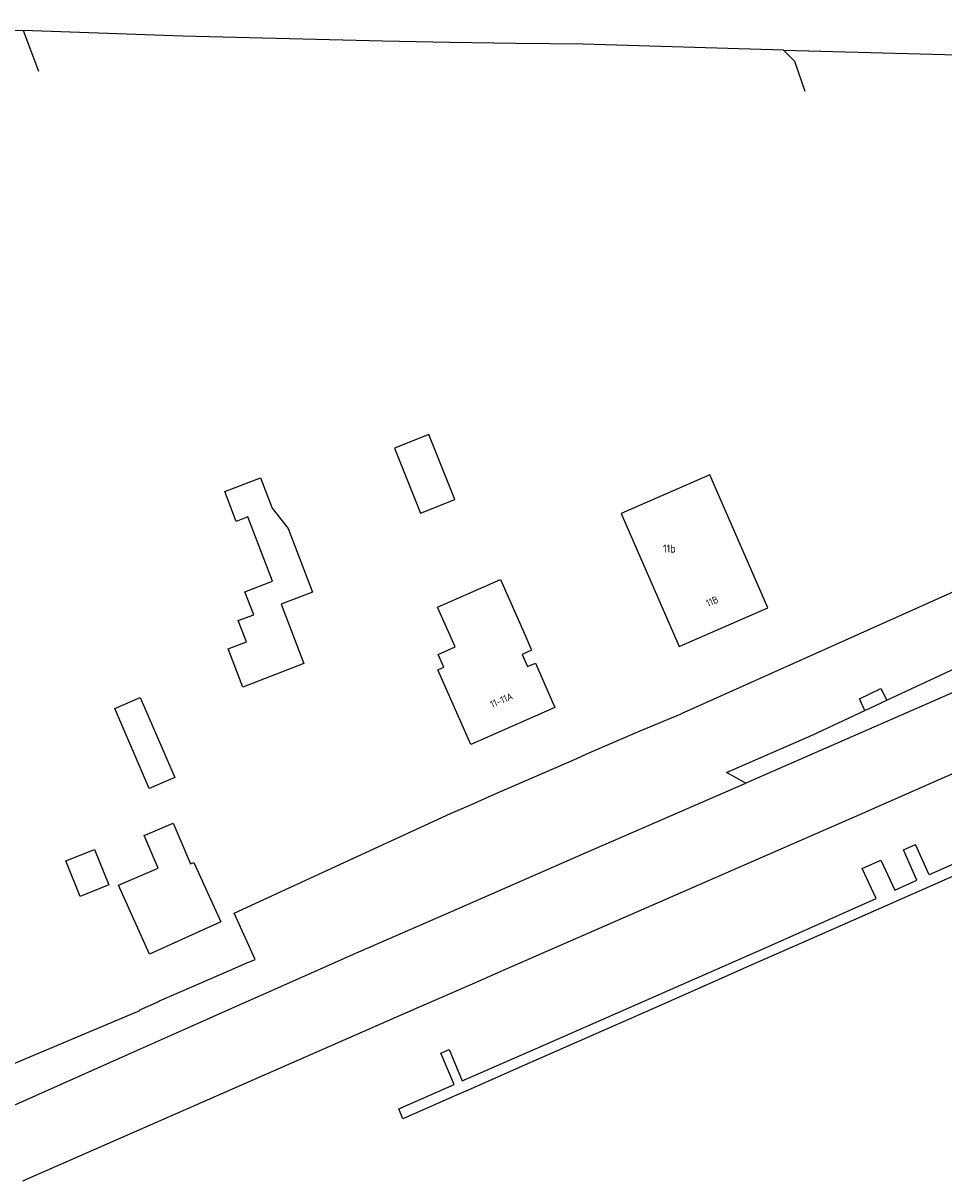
# Model space of a CAD drawing. Extents: x 145741 to 149421, y 457889 to 459999.
# Tile 58 of 84: x 148211 to 148326, y 459294 to 459438. Entities that reach past the tile are written whole.
import ezdxf
from ezdxf.enums import TextEntityAlignment as Align

# ---------------------------------------------------------------- set-up
doc = ezdxf.new("R2010")
doc.units = 0
doc.header["$LTSCALE"] = 4
doc.layers.get('0').update_dxf_attribs({"linetype": 'CONTINUOUS'})
doc.styles.add('ISO', font='ISO')
doc.styles.get("Standard").update_dxf_attribs({"font": 'ISO'})

msp = doc.modelspace()

# ---------------------------------------------------------------- linework, layer by layer
for p, q in [((148211.31, 459436.74), (148213.21, 459431.67)), ((148305.64, 459434.27), (148307.03, 459432.91)), ((148307.03, 459432.91), (148308.31, 459429.2)), ((148296.52, 459381.61), (148285.51, 459376.82)), ((148303.7, 459365.11), (148296.52, 459381.61)), ((148285.51, 459376.82), (148292.7, 459360.32)), ((148292.7, 459360.32), (148303.7, 459365.11))]:
    msp.add_line(p, q)
at = {"linetype": 'Continuous'}
for p, q in [((148231.1, 459436.04), (148211.31, 459436.74)), ((148239.38, 459435.8), (148231.1, 459436.04)), ((148247.65, 459435.59), (148239.38, 459435.8)), ((148255.93, 459435.4), (148247.65, 459435.59)), ((148264.21, 459435.25), (148255.93, 459435.4)), ((148272.49, 459435.12), (148264.21, 459435.25)), ((148280.77, 459435.02), (148272.49, 459435.12)), ((148305.64, 459434.27), (148280.77, 459435.02)), ((148305.64, 459434.27), (148332.72, 459433.54)), ((148261.65, 459386.61), (148257.4, 459384.93)), ((148264.85, 459378.53), (148261.65, 459386.61)), ((148257.4, 459384.93), (148260.6, 459376.85)), ((148236.32, 459379.54), (148240.74, 459381.24)), ((148240.74, 459381.24), (148242.2, 459377.46)), ((148296.52, 459381.61), (148285.51, 459376.82)), ((148303.7, 459365.11), (148296.52, 459381.61)), ((148237.75, 459375.83), (148236.32, 459379.54)), ((148260.6, 459376.85), (148264.85, 459378.53)), ((148242.2, 459377.46), (148244.17, 459374.97)), ((148285.51, 459376.82), (148292.7, 459360.32)), ((148239.19, 459376.38), (148237.75, 459375.83)), ((148242.26, 459368.43), (148239.19, 459376.38)), ((148244.17, 459374.97), (148247.22, 459367.06)), ((148335.53, 459371.02), (148292.95, 459351.97)), ((148238.82, 459367.11), (148242.26, 459368.43)), ((148262.72, 459365.19), (148270.52, 459368.63)), ((148270.52, 459368.63), (148273.54, 459361.8)), ((148239.92, 459364.25), (148238.82, 459367.11)), ((148247.22, 459367.06), (148243.31, 459365.56)), ((148243.31, 459365.56), (148246.15, 459358.21)), ((148238, 459363.55), (148239.92, 459364.25)), ((148264.9, 459360.26), (148262.72, 459365.19)), ((148292.7, 459360.32), (148303.7, 459365.11)), ((148239.03, 459360.89), (148238, 459363.55)), ((148273.54, 459361.8), (148274.39, 459359.84)), ((148236.75, 459360.01), (148239.03, 459360.89)), ((148238.57, 459355.28), (148236.75, 459360.01)), ((148262.8, 459359.33), (148264.9, 459360.26)), ((148274.39, 459359.84), (148273.22, 459359.34)), ((148246.15, 459358.21), (148238.57, 459355.28)), ((148263.49, 459357.75), (148262.8, 459359.33)), ((148273.22, 459359.34), (148273.9, 459357.82)), ((148273.9, 459357.82), (148274.87, 459358.24)), ((148274.87, 459358.24), (148277.29, 459352.75)), ((148318.47, 459353.64), (148329.36, 459358.74)), ((148262.74, 459357.42), (148263.49, 459357.75)), ((148266.84, 459348.14), (148262.74, 459357.42)), ((148333.4, 459357.54), (148300.96, 459343.37)), ((148222.67, 459352.62), (148225.81, 459353.98)), ((148225.81, 459353.98), (148230.11, 459344.06)), ((148315.06, 459353.83), (148317.73, 459355.1)), ((148315.73, 459352.36), (148315.06, 459353.83)), ((148317.73, 459355.1), (148318.47, 459353.64)), ((148226.96, 459342.7), (148222.67, 459352.62)), ((148277.29, 459352.75), (148266.84, 459348.14)), ((148309.22, 459349.31), (148315.73, 459352.36)), ((148315.73, 459352.36), (148318.47, 459353.64)), ((148287.86, 459349.87), (148292.95, 459351.97)), ((148281.62, 459347.15), (148287.86, 459349.87)), ((148298.58, 459344.7), (148309.22, 459349.31)), ((148280.01, 459346.44), (148281.25, 459346.98)), ((148281.25, 459346.98), (148281.62, 459347.15)), ((148269.5, 459341.86), (148280.01, 459346.44)), ((148230.11, 459344.06), (148226.96, 459342.7)), ((148299.77, 459344.02), (148298.58, 459344.7)), ((148300.36, 459343.7), (148299.77, 459344.02)), ((148319.35, 459341.35), (148324.96, 459343.8)), ((148324.96, 459343.8), (148327.54, 459344.93)), ((148297.23, 459341.74), (148300.96, 459343.37)), ((148300.96, 459343.37), (148300.36, 459343.7)), ((148348.66, 459343.09), (148323.71, 459331.98)), ((148266.93, 459340.73), (148269.5, 459341.86)), ((148288.97, 459338.15), (148297.23, 459341.74)), ((148318.01, 459340.77), (148319.35, 459341.35)), ((148237.47, 459327.24), (148264.34, 459339.6)), ((148264.34, 459339.6), (148266.93, 459340.73)), ((148312.54, 459338.37), (148315.1, 459339.49)), ((148315.1, 459339.49), (148318.01, 459340.77)), ((148226.31, 459336.86), (148229.91, 459338.4)), ((148229.91, 459338.4), (148232.07, 459333.37)), ((148271.35, 459320.38), (148312.54, 459338.37)), ((148281.17, 459334.76), (148288.97, 459338.15)), ((148228.05, 459332.8), (148226.31, 459336.86)), ((148216.62, 459333.73), (148220.17, 459335.15)), ((148220.17, 459335.15), (148221.93, 459330.73)), ((148320.53, 459335.08), (148322.02, 459335.74)), ((148322.19, 459331.31), (148320.53, 459335.08)), ((148323.71, 459331.98), (148322.02, 459335.74)), ((148218.38, 459329.32), (148216.62, 459333.73)), ((148264.44, 459327.45), (148280.12, 459334.3)), ((148280.12, 459334.3), (148281.17, 459334.76)), ((148331.92, 459334.15), (148310.1, 459324.51)), ((148315.42, 459332.79), (148317.71, 459333.8)), ((148317.71, 459333.8), (148319.48, 459330.1)), ((148223.12, 459330.69), (148228.05, 459332.8)), ((148232.07, 459333.37), (148232.47, 459333.54)), ((148232.47, 459333.54), (148235.83, 459326.15)), ((148317.13, 459329.05), (148315.42, 459332.79)), ((148319.48, 459330.1), (148322.19, 459331.31)), ((148221.93, 459330.73), (148218.38, 459329.32)), ((148227, 459322.15), (148223.12, 459330.69)), ((148303.48, 459322.97), (148317.13, 459329.05)), ((148240.08, 459321.48), (148237.47, 459327.24)), ((148252.3, 459322.15), (148264.44, 459327.45)), ((148235.83, 459326.15), (148227, 459322.15)), ((148309.09, 459324.07), (148301.06, 459320.52)), ((148310.1, 459324.51), (148309.09, 459324.07)), ((148274.88, 459310.42), (148303.48, 459322.97)), ((148236.9, 459320.11), (148238.96, 459321.03)), ((148238.96, 459321.03), (148240.08, 459321.48)), ((148242.55, 459317.82), (148252.3, 459322.15)), ((148228.21, 459316.36), (148236.9, 459320.11)), ((148267.04, 459318.49), (148271.35, 459320.38)), ((148301.06, 459320.52), (148297.17, 459318.8)), ((148261.36, 459316), (148267.04, 459318.49)), ((148297.17, 459318.8), (148289.53, 459315.43)), ((148237.57, 459315.6), (148242.18, 459317.65)), ((148242.18, 459317.65), (148242.55, 459317.82)), ((148205.73, 459306.72), (148225.79, 459315.18)), ((148211.28, 459294.03), (148260.49, 459315.62)), ((148225.77, 459315.23), (148228.23, 459316.33)), ((148225.79, 459315.18), (148225.77, 459315.23)), ((148228.23, 459316.33), (148228.21, 459316.36)), ((148232.2, 459313.21), (148237.57, 459315.6)), ((148260.49, 459315.62), (148261.36, 459316)), ((148289.53, 459315.43), (148275.85, 459309.4)), ((148225.11, 459310.06), (148232.2, 459313.21)), ((148209.82, 459303.26), (148225.11, 459310.06)), ((148263.15, 459309.87), (148264.15, 459310.31)), ((148264.77, 459305.98), (148263.15, 459309.87)), ((148264.15, 459310.31), (148265.77, 459306.42)), ((148265.77, 459306.42), (148272.33, 459309.3)), ((148272.33, 459309.3), (148274.88, 459310.42)), ((148275.85, 459309.4), (148272.86, 459308.08)), ((148272.86, 459308.08), (148266.42, 459305.24)), ((148257.93, 459302.98), (148264.77, 459305.98)), ((148266.42, 459305.24), (148265.43, 459304.81)), ((148265.43, 459304.81), (148258.43, 459301.72)), ((148258.43, 459301.72), (148257.93, 459302.98))]:
    msp.add_line(p, q, dxfattribs=at)
msp.add_arc((148304.07, 464647.41), 5211.5, 268.52848, 268.98007, dxfattribs=at)

# ---------------------------------------------------------------- texts
msp.add_text('11b', height=1).set_placement((148290.7, 459371.96))
at = {"style": 'ISO'}
for s, p in [('11B', (148296.8, 459365.92)), ('11-11A', (148270.65, 459353.65))]:
    msp.add_text(s, height=0.9, rotation=23.5, dxfattribs=at).set_placement(p, align=Align.MIDDLE_CENTER)

doc.saveas('drawing.dxf')
